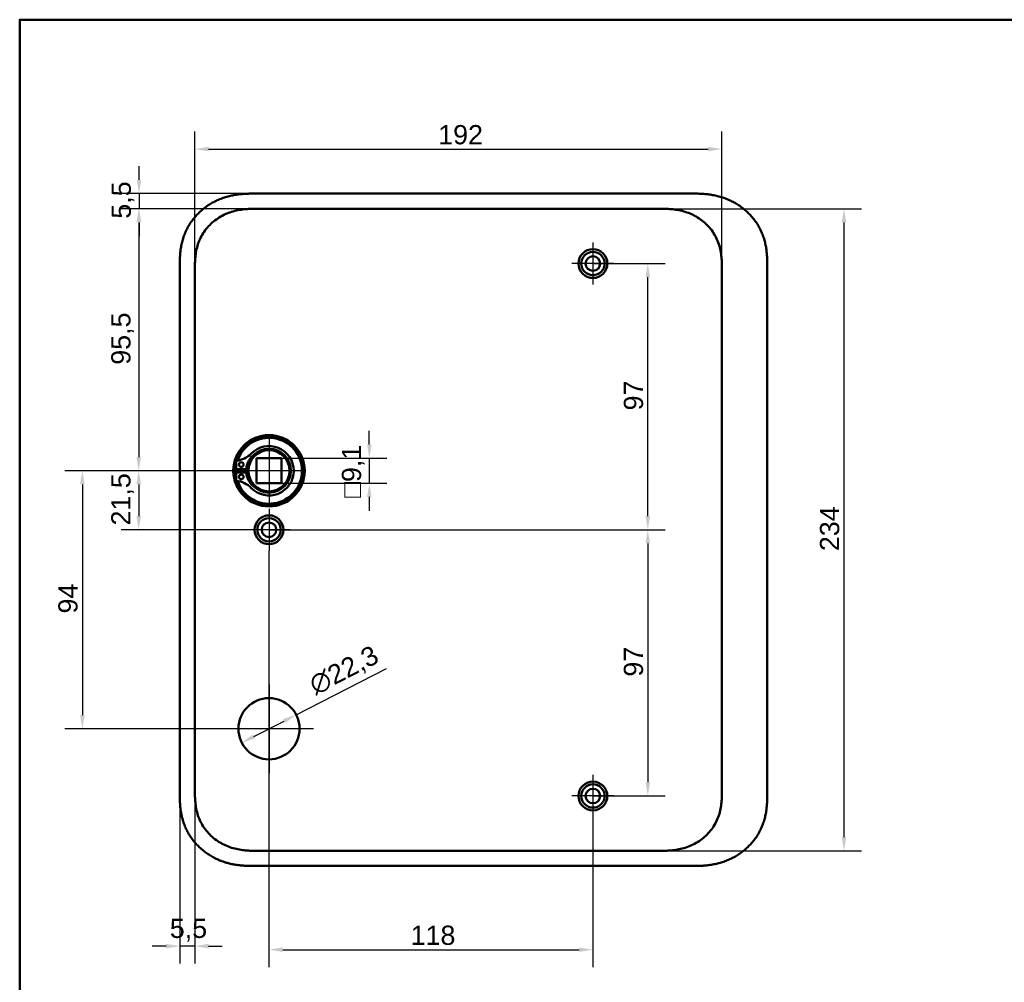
# Model space of a CAD drawing. Header units: millimetres. Extents: x 20 to 833, y 20 to 574.
# Tile 7 of 21: x 20 to 379, y 223 to 574. Entities that reach past the tile are written whole.
import ezdxf

# ---------------------------------------------------------------- set-up
doc = ezdxf.new("R2010")
doc.units = ezdxf.units.MM
doc.header["$LTSCALE"] = 2
for name, color, linetype, lineweight in [('Bemaßungen(DIN)', 7, 'Continuous', 25), ('Mittelpunktmarkierung(DIN)', 7, 'Continuous', 25), ('Sichtbare Kanten(DIN)', 7, 'Continuous', 50), ('Skizziergeometrie(DIN)', 7, 'Continuous', 50)]:
    doc.layers.add(name, color=color, linetype=linetype, lineweight=lineweight)
doc.styles.add('STANDARD-DIN~0', font='arial.ttf')
doc.dimstyles.new('CAD-LAN', dxfattribs={"dimscale": 2, "dimtxt": 3.5, "dimasz": 2.5, "dimexe": 3.175, "dimexo": 0, "dimgap": 0.8, "dimtad": 1, "dimrnd": 1e-08, "dimtxsty": 'STANDARD-DIN~0', "dimcen": 0.09, "dimdle": 10, "dimclrd": 250, "dimclre": 250, "dimclrt": 250, "dimadec": 0, "dimazin": 2, "dimtfac": 1, "dimtmove": 0, "dimatfit": 3, "dimfxl": 1, "dimtolj": 1, "dimtzin": 0, "dimlwd": 25, "dimlwe": 25, "dimarcsym": 0})

# ---------------------------------------------------------------- blocks, each defined once
blk = doc.blocks.new('Ränder Standardrahmen')
at = {"layer": 'Skizziergeometrie(DIN)', "flags": 128}
blk.add_lwpolyline([(10, 10), (10, 287), (410, 287), (410, 10), (10, 10)], dxfattribs=at)
blk = doc.blocks.new('*D8')
at = {"layer": 'Bemaßungen(DIN)', "color": 250, "linetype": 'Continuous', "lineweight": 25, "true_color": 0x3f3f3f, "transparency": 16777216}
for p, q in [((252.29, 505.14), (326.64, 505.14)), ((320.29, 500.14), (320.29, 276.14)), ((252.29, 271.14), (326.64, 271.14))]:
    blk.add_line(p, q, dxfattribs=at)
at = {"layer": 'Bemaßungen(DIN)', "color": 250, "linetype": 'Continuous', "true_color": 0x3f3f3f, "transparency": 16777216}
for points in [[(319.45, 500.14), (321.12, 500.14), (320.29, 505.14)], [(319.45, 276.14), (321.12, 276.14), (320.29, 271.14)]]:
    blk.add_solid(points, dxfattribs=at)
at = {"layer": 'Defpoints', "color": 0, "linetype": 'Continuous', "transparency": 16777216}
for p in [(252.29, 505.14), (252.29, 271.14), (320.29, 271.14)]:
    blk.add_point(p, dxfattribs=at)
at = {"layer": 'Bemaßungen(DIN)', "color": 250, "linetype": 'Continuous', "lineweight": 25, "true_color": 0x3f3f3f, "transparency": 16777216, "insert": (311.53, 380.36), "char_height": 7, "attachment_point": 1, "rotation": 90, "style": 'STANDARD-DIN~0'}
blk.add_mtext('\\A1;234', dxfattribs=at)
blk = doc.blocks.new('*D9')
at = {"layer": 'Bemaßungen(DIN)', "color": 250, "linetype": 'Continuous', "lineweight": 25, "true_color": 0x3f3f3f, "transparency": 16777216}
for p, q in [((83.82, 482.86), (83.82, 533.21)), ((275.82, 482.86), (275.82, 533.21)), ((88.82, 526.86), (270.82, 526.86))]:
    blk.add_line(p, q, dxfattribs=at)
at = {"layer": 'Bemaßungen(DIN)', "color": 250, "linetype": 'Continuous', "true_color": 0x3f3f3f, "transparency": 16777216}
for points in [[(88.82, 527.69), (88.82, 526.02), (83.82, 526.86)], [(270.82, 527.69), (270.82, 526.02), (275.82, 526.86)]]:
    blk.add_solid(points, dxfattribs=at)
at = {"layer": 'Defpoints', "color": 0, "linetype": 'Continuous', "transparency": 16777216}
for p in [(275.82, 526.86), (83.82, 482.86), (275.82, 482.86)]:
    blk.add_point(p, dxfattribs=at)
at = {"layer": 'Bemaßungen(DIN)', "color": 250, "linetype": 'Continuous', "lineweight": 25, "true_color": 0x3f3f3f, "transparency": 16777216, "insert": (172.46, 535.6), "char_height": 7, "attachment_point": 1, "style": 'STANDARD-DIN~0'}
blk.add_mtext('\\A1;192', dxfattribs=at)
blk = doc.blocks.new('*D10')
at = {"layer": 'Bemaßungen(DIN)', "color": 250, "linetype": 'Continuous', "lineweight": 25, "true_color": 0x3f3f3f, "transparency": 16777216}
for p, q in [((107.36, 505.14), (57.01, 505.14)), ((63.36, 500.14), (63.36, 414.64)), ((110.82, 409.64), (57.01, 409.64))]:
    blk.add_line(p, q, dxfattribs=at)
at = {"layer": 'Bemaßungen(DIN)', "color": 250, "linetype": 'Continuous', "true_color": 0x3f3f3f, "transparency": 16777216}
for points in [[(62.53, 500.14), (64.2, 500.14), (63.36, 505.14)], [(62.53, 414.64), (64.2, 414.64), (63.36, 409.64)]]:
    blk.add_solid(points, dxfattribs=at)
at = {"layer": 'Defpoints', "color": 0, "linetype": 'Continuous', "transparency": 16777216}
for p in [(107.36, 505.14), (63.36, 409.64), (110.82, 409.64)]:
    blk.add_point(p, dxfattribs=at)
at = {"layer": 'Bemaßungen(DIN)', "color": 250, "linetype": 'Continuous', "lineweight": 25, "true_color": 0x3f3f3f, "transparency": 16777216, "insert": (53.35, 448.27), "char_height": 7, "attachment_point": 1, "rotation": 90, "style": 'STANDARD-DIN~0'}
blk.add_mtext('\\A1;95,5', dxfattribs=at)
blk = doc.blocks.new('*D11')
at = {"layer": 'Bemaßungen(DIN)', "color": 250, "linetype": 'Continuous', "lineweight": 25, "true_color": 0x3f3f3f, "transparency": 16777216}
for p, q in [((110.82, 409.64), (57.01, 409.64)), ((63.36, 404.64), (63.36, 393.14)), ((110.82, 388.14), (57.01, 388.14))]:
    blk.add_line(p, q, dxfattribs=at)
at = {"layer": 'Bemaßungen(DIN)', "color": 250, "linetype": 'Continuous', "true_color": 0x3f3f3f, "transparency": 16777216}
for points in [[(62.53, 404.64), (64.2, 404.64), (63.36, 409.64)], [(62.53, 393.14), (64.2, 393.14), (63.36, 388.14)]]:
    blk.add_solid(points, dxfattribs=at)
at = {"layer": 'Defpoints', "color": 0, "linetype": 'Continuous', "transparency": 16777216}
for p in [(110.82, 409.64), (63.36, 388.14), (110.82, 388.14)]:
    blk.add_point(p, dxfattribs=at)
at = {"layer": 'Bemaßungen(DIN)', "color": 250, "linetype": 'Continuous', "lineweight": 25, "true_color": 0x3f3f3f, "transparency": 16777216, "insert": (53.35, 389.71), "char_height": 7, "attachment_point": 1, "rotation": 90, "style": 'STANDARD-DIN~0'}
blk.add_mtext('\\A1;21,5', dxfattribs=at)
blk = doc.blocks.new('*D12')
at = {"layer": 'Bemaßungen(DIN)', "color": 250, "linetype": 'Continuous', "lineweight": 25, "true_color": 0x3f3f3f, "transparency": 16777216}
for p, q in [((110.82, 409.64), (36.47, 409.64)), ((42.82, 404.64), (42.82, 320.64)), ((110.82, 315.64), (36.47, 315.64))]:
    blk.add_line(p, q, dxfattribs=at)
at = {"layer": 'Bemaßungen(DIN)', "color": 250, "linetype": 'Continuous', "true_color": 0x3f3f3f, "transparency": 16777216}
for points in [[(41.99, 404.64), (43.66, 404.64), (42.82, 409.64)], [(41.99, 320.64), (43.66, 320.64), (42.82, 315.64)]]:
    blk.add_solid(points, dxfattribs=at)
at = {"layer": 'Defpoints', "color": 0, "linetype": 'Continuous', "transparency": 16777216}
for p in [(110.82, 409.64), (42.82, 315.64), (110.82, 315.64)]:
    blk.add_point(p, dxfattribs=at)
at = {"layer": 'Bemaßungen(DIN)', "color": 250, "linetype": 'Continuous', "lineweight": 25, "true_color": 0x3f3f3f, "transparency": 16777216, "insert": (34.08, 357.64), "char_height": 7, "attachment_point": 1, "rotation": 90, "style": 'STANDARD-DIN~0'}
blk.add_mtext('\\A1;94', dxfattribs=at)
blk = doc.blocks.new('*D13')
at = {"layer": 'Bemaßungen(DIN)', "color": 250, "linetype": 'Continuous', "lineweight": 25, "true_color": 0x3f3f3f, "transparency": 16777216}
for p, q in [((63.47, 515.64), (63.47, 520.64)), ((106.36, 510.64), (57.12, 510.64)), ((63.47, 510.64), (63.47, 505.14)), ((107.36, 505.14), (57.12, 505.14)), ((63.47, 500.14), (63.47, 495.14))]:
    blk.add_line(p, q, dxfattribs=at)
at = {"layer": 'Bemaßungen(DIN)', "color": 250, "linetype": 'Continuous', "true_color": 0x3f3f3f, "transparency": 16777216}
for points in [[(62.64, 515.64), (64.31, 515.64), (63.47, 510.64)], [(62.64, 500.14), (64.31, 500.14), (63.47, 505.14)]]:
    blk.add_solid(points, dxfattribs=at)
at = {"layer": 'Defpoints', "color": 0, "linetype": 'Continuous', "transparency": 16777216}
for p in [(106.36, 510.64), (63.47, 505.14), (107.36, 505.14)]:
    blk.add_point(p, dxfattribs=at)
at = {"layer": 'Bemaßungen(DIN)', "color": 250, "linetype": 'Continuous', "lineweight": 25, "true_color": 0x3f3f3f, "transparency": 16777216, "insert": (53.49, 501.49), "char_height": 7, "attachment_point": 1, "rotation": 90, "style": 'STANDARD-DIN~0'}
blk.add_mtext('\\A1;5,5', dxfattribs=at)
blk = doc.blocks.new('*D14')
at = {"layer": 'Bemaßungen(DIN)', "color": 250, "linetype": 'Continuous', "lineweight": 25, "true_color": 0x3f3f3f, "transparency": 16777216}
for p, q in [((147.37, 419.19), (147.37, 424.19)), ((115.37, 414.19), (153.72, 414.19)), ((147.37, 414.19), (147.37, 405.09)), ((115.37, 405.09), (153.72, 405.09)), ((147.37, 400.09), (147.37, 395.09))]:
    blk.add_line(p, q, dxfattribs=at)
at = {"layer": 'Bemaßungen(DIN)', "color": 250, "linetype": 'Continuous', "true_color": 0x3f3f3f, "transparency": 16777216}
for points in [[(146.54, 419.19), (148.21, 419.19), (147.37, 414.19)], [(146.54, 400.09), (148.21, 400.09), (147.37, 405.09)]]:
    blk.add_solid(points, dxfattribs=at)
at = {"layer": 'Defpoints', "color": 0, "linetype": 'Continuous', "transparency": 16777216}
for p in [(115.37, 414.19), (115.37, 405.09), (147.37, 405.09)]:
    blk.add_point(p, dxfattribs=at)
at = {"layer": 'Bemaßungen(DIN)', "color": 250, "linetype": 'Continuous', "lineweight": 25, "true_color": 0x3f3f3f, "transparency": 16777216, "insert": (137.36, 399.87), "char_height": 7, "attachment_point": 1, "rotation": 90, "style": 'STANDARD-DIN~0'}
blk.add_mtext('\\A1;\\fAIGDT|b0|i0;\\H7.0000;o\\fArial|b0|i0;\\H7.0000;9,1', dxfattribs=at)
blk = doc.blocks.new('*D15')
at = {"layer": 'Bemaßungen(DIN)', "color": 250, "linetype": 'Continuous', "lineweight": 25, "true_color": 0x3f3f3f, "transparency": 16777216}
for p, q in [((228.82, 485.14), (255.17, 485.14)), ((248.82, 393.14), (248.82, 480.14)), ((110.82, 388.14), (255.17, 388.14))]:
    blk.add_line(p, q, dxfattribs=at)
at = {"layer": 'Bemaßungen(DIN)', "color": 250, "linetype": 'Continuous', "true_color": 0x3f3f3f, "transparency": 16777216}
for points in [[(247.99, 480.14), (249.66, 480.14), (248.82, 485.14)], [(247.99, 393.14), (249.66, 393.14), (248.82, 388.14)]]:
    blk.add_solid(points, dxfattribs=at)
at = {"layer": 'Defpoints', "color": 0, "linetype": 'Continuous', "transparency": 16777216}
for p in [(228.82, 485.14), (248.82, 485.14), (110.82, 388.14)]:
    blk.add_point(p, dxfattribs=at)
at = {"layer": 'Bemaßungen(DIN)', "color": 250, "linetype": 'Continuous', "lineweight": 25, "true_color": 0x3f3f3f, "transparency": 16777216, "insert": (240.08, 431.63), "char_height": 7, "attachment_point": 1, "rotation": 90, "style": 'STANDARD-DIN~0'}
blk.add_mtext('\\A1;97', dxfattribs=at)
blk = doc.blocks.new('*D16')
at = {"layer": 'Bemaßungen(DIN)', "color": 250, "linetype": 'Continuous', "lineweight": 25, "true_color": 0x3f3f3f, "transparency": 16777216}
for p, q in [((118.47, 388.14), (255.17, 388.14)), ((248.82, 383.14), (248.82, 296.14)), ((228.82, 291.14), (255.17, 291.14))]:
    blk.add_line(p, q, dxfattribs=at)
at = {"layer": 'Bemaßungen(DIN)', "color": 250, "linetype": 'Continuous', "true_color": 0x3f3f3f, "transparency": 16777216}
for points in [[(247.99, 383.14), (249.66, 383.14), (248.82, 388.14)], [(247.99, 296.14), (249.66, 296.14), (248.82, 291.14)]]:
    blk.add_solid(points, dxfattribs=at)
at = {"layer": 'Defpoints', "color": 0, "linetype": 'Continuous', "transparency": 16777216}
for p in [(118.47, 388.14), (228.82, 291.14), (248.82, 291.14)]:
    blk.add_point(p, dxfattribs=at)
at = {"layer": 'Bemaßungen(DIN)', "color": 250, "linetype": 'Continuous', "lineweight": 25, "true_color": 0x3f3f3f, "transparency": 16777216, "insert": (240.08, 334.63), "char_height": 7, "attachment_point": 1, "rotation": 90, "style": 'STANDARD-DIN~0'}
blk.add_mtext('\\A1;97', dxfattribs=at)
blk = doc.blocks.new('*D17')
at = {"layer": 'Bemaßungen(DIN)', "color": 250, "linetype": 'Continuous', "lineweight": 25, "true_color": 0x3f3f3f, "transparency": 16777216}
for p, q in [((110.82, 380.49), (110.82, 228.79)), ((228.82, 283.49), (228.82, 228.79)), ((115.82, 235.14), (223.82, 235.14))]:
    blk.add_line(p, q, dxfattribs=at)
at = {"layer": 'Bemaßungen(DIN)', "color": 250, "linetype": 'Continuous', "true_color": 0x3f3f3f, "transparency": 16777216}
for points in [[(115.82, 235.97), (115.82, 234.31), (110.82, 235.14)], [(223.82, 235.97), (223.82, 234.31), (228.82, 235.14)]]:
    blk.add_solid(points, dxfattribs=at)
at = {"layer": 'Defpoints', "color": 0, "linetype": 'Continuous', "transparency": 16777216}
for p in [(110.82, 380.49), (228.82, 283.49), (228.82, 235.14)]:
    blk.add_point(p, dxfattribs=at)
at = {"layer": 'Bemaßungen(DIN)', "color": 250, "linetype": 'Continuous', "lineweight": 25, "true_color": 0x3f3f3f, "transparency": 16777216, "insert": (162.41, 243.89), "char_height": 7, "attachment_point": 1, "style": 'STANDARD-DIN~0'}
blk.add_mtext('\\A1;118', dxfattribs=at)
blk = doc.blocks.new('*D18')
at = {"layer": 'Bemaßungen(DIN)', "color": 250, "linetype": 'Continuous', "lineweight": 25, "true_color": 0x3f3f3f, "transparency": 16777216}
for p, q in [((78.32, 292.43), (78.32, 230.08)), ((83.82, 293.43), (83.82, 230.08)), ((73.32, 236.43), (68.32, 236.43)), ((83.82, 236.43), (78.32, 236.43)), ((88.82, 236.43), (93.82, 236.43))]:
    blk.add_line(p, q, dxfattribs=at)
at = {"layer": 'Bemaßungen(DIN)', "color": 250, "linetype": 'Continuous', "true_color": 0x3f3f3f, "transparency": 16777216}
for points in [[(73.32, 237.26), (73.32, 235.59), (78.32, 236.43)], [(88.82, 237.26), (88.82, 235.59), (83.82, 236.43)]]:
    blk.add_solid(points, dxfattribs=at)
at = {"layer": 'Defpoints', "color": 0, "linetype": 'Continuous', "transparency": 16777216}
for p in [(78.32, 292.43), (83.82, 293.43), (78.32, 236.43)]:
    blk.add_point(p, dxfattribs=at)
at = {"layer": 'Bemaßungen(DIN)', "color": 250, "linetype": 'Continuous', "lineweight": 25, "true_color": 0x3f3f3f, "transparency": 16777216, "insert": (74.68, 246.41), "char_height": 7, "attachment_point": 1, "style": 'STANDARD-DIN~0'}
blk.add_mtext('\\A1;5,5', dxfattribs=at)
blk = doc.blocks.new('*D27')
at = {"layer": 'Bemaßungen(DIN)', "color": 250, "linetype": 'Continuous', "lineweight": 25, "true_color": 0x3f3f3f, "transparency": 16777216}
for p, q in [((120.74, 320.73), (153.61, 337.6)), ((105.35, 312.83), (116.3, 318.45))]:
    blk.add_line(p, q, dxfattribs=at)
at = {"layer": 'Bemaßungen(DIN)', "color": 250, "linetype": 'Continuous', "true_color": 0x3f3f3f, "transparency": 16777216}
for points in [[(115.92, 319.19), (116.68, 317.71), (120.74, 320.73)], [(104.97, 313.57), (105.73, 312.09), (100.91, 310.55)]]:
    blk.add_solid(points, dxfattribs=at)
at = {"layer": 'Defpoints', "color": 0, "linetype": 'Continuous', "transparency": 16777216}
for p in [(120.74, 320.73), (100.91, 310.55)]:
    blk.add_point(p, dxfattribs=at)
at = {"layer": 'Bemaßungen(DIN)', "color": 250, "linetype": 'Continuous', "lineweight": 25, "true_color": 0x3f3f3f, "transparency": 16777216, "insert": (124.56, 334.2), "char_height": 7, "attachment_point": 1, "rotation": 27.1733, "style": 'STANDARD-DIN~0'}
blk.add_mtext('\\A1;∅22,3', dxfattribs=at)

msp = doc.modelspace()

# ---------------------------------------------------------------- linework, layer by layer
at = {"layer": 'Mittelpunktmarkierung(DIN)', "linetype": 'Continuous'}
for p, q in [((228.825, 492.791), (228.825, 477.491)), ((236.475, 485.141), (221.175, 485.141)), ((110.825, 422.141), (110.825, 397.141)), ((123.325, 409.641), (98.325, 409.641)), ((110.825, 395.791), (110.825, 380.491)), ((118.475, 388.141), (103.175, 388.141)), ((110.825, 331.791), (110.825, 299.491)), ((126.975, 315.641), (94.675, 315.641)), ((228.825, 298.791), (228.825, 283.491)), ((236.475, 291.141), (221.175, 291.141))]:
    msp.add_line(p, q, dxfattribs=at)
at = {"layer": 'Sichtbare Kanten(DIN)'}
for p, q in [((265.286, 510.641), (106.364, 510.641)), ((107.363, 505.141), (252.286, 505.141)), ((107.363, 505.141), (107.363, 505.141)), ((252.287, 505.141), (252.286, 505.141)), ((78.325, 483.857), (78.325, 292.425)), ((292.325, 292.425), (292.325, 483.898)), ((98.867, 410.258), (98.867, 413.282)), ((106.275, 405.091), (106.275, 414.191)), ((106.275, 414.191), (115.375, 414.191)), ((115.375, 414.191), (115.375, 405.091)), ((102.567, 410.258), (98.867, 410.258)), ((98.867, 409.024), (102.567, 409.024)), ((98.867, 406), (98.867, 409.024)), ((106.275, 405.091), (115.375, 405.091)), ((107.363, 271.141), (252.286, 271.141)), ((252.286, 271.141), (252.286, 271.141)), ((106.364, 265.641), (265.286, 265.641))]:
    msp.add_line(p, q, dxfattribs=at)
for centre, radius in [((228.825, 485.141), 5.25), ((228.825, 485.141), 4.25), ((228.825, 485.141), 2.65), ((110.825, 409.641), 13), ((110.825, 409.641), 12.5), ((110.825, 409.641), 8), ((110.825, 409.641), 7.5), ((100.717, 411.873), 0.85), ((100.717, 407.409), 0.85), ((110.825, 388.141), 5.25), ((110.825, 388.141), 4.25), ((110.825, 388.141), 2.65), ((110.825, 315.641), 11.15), ((228.825, 291.141), 5.25), ((228.825, 291.141), 4.25), ((228.825, 291.141), 2.65)]:
    msp.add_circle(centre, radius, dxfattribs=at)
for centre, radius, start, end in [((110.825, 409.641), 12, 198.17213, 161.82787), ((110.825, 409.641), 9.017, 224.1409, 135.8591), ((98.127, 421.964), 8.678, 274.96705, 315.8591), ((110.092, 409.641), 7.55, 125.6871, 175.31499), ((110.825, 409.641), 8.2, 153.63056, 206.36944), ((110.825, 409.641), 12, 175.21102, 184.78898), ((110.825, 409.641), 9, 176.0711, 183.9289), ((110.092, 409.641), 7.55, 184.68501, 234.3129), ((98.127, 397.318), 8.678, 44.1409, 85.03295)]:
    msp.add_arc(centre, radius, start, end, dxfattribs=at)
for points, knots in [([(106.364, 510.641), (105.766, 510.642), (104.715, 510.64), (103.504, 510.615), (102.591, 510.58), (101.982, 510.547), (101.219, 510.493), (100.608, 510.439), (99.844, 510.355), (99.234, 510.275), (98.319, 510.135), (97.408, 509.964), (96.051, 509.651), (94.858, 509.311), (93.391, 508.801), (92.241, 508.328), (90.839, 507.655), (89.75, 507.052), (88.435, 506.219), (87.424, 505.491), (86.216, 504.507), (85.299, 503.663), (84.218, 502.539), (83.41, 501.588), (82.475, 500.339), (81.791, 499.293), (81.02, 497.935), (80.475, 496.811), (79.883, 495.367), (79.483, 494.183), (79.076, 492.68), (78.821, 491.464), (78.61, 490.085), (78.508, 489.166), (78.433, 488.247), (78.395, 487.635), (78.361, 486.872), (78.343, 486.264), (78.331, 485.507), (78.325, 484.754), (78.325, 484.155), (78.325, 483.857)], [-0.99999787, -0.99999787, -0.99999787, -0.99999787, -0.95833168, -0.92708204, -0.9166655, -0.89583241, -0.88541586, -0.86458277, -0.85416622, -0.83333313, -0.82291658, -0.79166695, -0.77083385, -0.72916767, -0.70833458, -0.66666839, -0.6458353, -0.60416912, -0.58333603, -0.54166984, -0.52083675, -0.47917057, -0.45833747, -0.41667129, -0.3958382, -0.35417201, -0.33333892, -0.29167274, -0.27083965, -0.22917346, -0.20834037, -0.16667419, -0.14584109, -0.11459146, -0.10417491, -0.08334182, -0.07292527, -0.05209218, -0.04167563, -0.02084254, -0.00000945, -0.00000945, -0.00000945, -0.00000945]), ([(292.325, 483.939), (292.325, 484.466), (292.324, 485.556), (292.291, 486.942), (292.214, 488.368), (292.111, 489.517), (291.915, 490.956), (291.701, 492.108), (291.353, 493.542), (291.007, 494.68), (290.486, 496.085), (289.999, 497.191), (289.301, 498.541), (288.671, 499.593), (287.8, 500.862), (287.036, 501.839), (286.004, 503.003), (285.118, 503.887), (283.945, 504.923), (282.955, 505.695), (281.662, 506.585), (280.588, 507.233), (279.203, 507.962), (278.065, 508.478), (276.614, 509.038), (275.435, 509.42), (273.945, 509.815), (272.745, 510.067), (271.241, 510.309), (270.037, 510.447), (268.54, 510.562), (267.05, 510.625), (265.872, 510.639), (265.286, 510.641)], [-0.97472618, -0.97472618, -0.97472618, -0.97472618, -0.93604739, -0.89534998, -0.87500127, -0.83430386, -0.81395515, -0.77325774, -0.75290903, -0.71221162, -0.69186291, -0.6511655, -0.6308168, -0.59011938, -0.56977068, -0.52907326, -0.50872456, -0.46802714, -0.44767844, -0.40698102, -0.38663232, -0.3459349, -0.3255862, -0.28488878, -0.26454008, -0.22384266, -0.20349396, -0.16279654, -0.14244784, -0.10175042, -0.08140172, -0.0407043, -0.00000689, -0.00000689, -0.00000689, -0.00000689]), ([(83.825, 482.857), (83.825, 483.485), (83.825, 484.133), (83.837, 484.782), (83.851, 485.504), (83.88, 486.228), (83.935, 486.943), (83.996, 487.722), (84.087, 488.49), (84.217, 489.252), (84.353, 490.044), (84.532, 490.83), (84.767, 491.621), (85.002, 492.414), (85.292, 493.202), (85.638, 493.967), (85.984, 494.736), (86.387, 495.485), (86.843, 496.202), (87.297, 496.917), (87.805, 497.602), (88.361, 498.251), (88.911, 498.893), (89.512, 499.501), (90.149, 500.061), (90.786, 500.622), (91.456, 501.133), (92.156, 501.598), (92.852, 502.06), (93.577, 502.475), (94.33, 502.844), (95.066, 503.204), (95.829, 503.521), (96.612, 503.792), (97.368, 504.053), (98.142, 504.272), (98.926, 504.45), (99.674, 504.62), (100.431, 504.752), (101.194, 504.853), (101.918, 504.948), (102.648, 505.014), (103.379, 505.058), (104.07, 505.099), (104.762, 505.121), (105.448, 505.131), (106.094, 505.141), (106.736, 505.141), (107.363, 505.141)], [0, 0, 0, 0, 0.2004784, 0.2004784, 0.2004784, 0.4237411, 0.4237411, 0.4237411, 0.6666843, 0.6666843, 0.6666843, 0.9194, 0.9194, 0.9194, 1.1730033, 1.1730033, 1.1730033, 1.4278738, 1.4278738, 1.4278738, 1.6819326, 1.6819326, 1.6819326, 1.9333793, 1.9333793, 1.9333793, 2.1848165, 2.1848165, 2.1848165, 2.4343943, 2.4343943, 2.4343943, 2.6782826, 2.6782826, 2.6782826, 2.9134642, 2.9134642, 2.9134642, 3.1379689, 3.1379689, 3.1379689, 3.3508216, 3.3508216, 3.3508216, 3.5518256, 3.5518256, 3.5518256, 3.7413067, 3.7413067, 3.7413067, 3.7413067]), ([(252.287, 505.141), (252.914, 505.141), (253.555, 505.141), (254.202, 505.131), (254.888, 505.121), (255.58, 505.099), (256.271, 505.058), (257.002, 505.014), (257.732, 504.948), (258.455, 504.853), (259.219, 504.752), (259.976, 504.62), (260.724, 504.45), (261.508, 504.272), (262.282, 504.053), (263.037, 503.792), (263.821, 503.521), (264.583, 503.204), (265.319, 502.844), (266.073, 502.475), (266.798, 502.06), (267.493, 501.598), (268.194, 501.133), (268.864, 500.622), (269.501, 500.061), (270.137, 499.501), (270.739, 498.893), (271.289, 498.251), (271.845, 497.602), (272.352, 496.917), (272.807, 496.202), (273.263, 495.484), (273.665, 494.736), (274.012, 493.967), (274.357, 493.202), (274.648, 492.414), (274.883, 491.621), (275.118, 490.83), (275.296, 490.044), (275.432, 489.252), (275.563, 488.49), (275.654, 487.722), (275.714, 486.943), (275.77, 486.228), (275.798, 485.504), (275.812, 484.782), (275.825, 484.133), (275.825, 483.485), (275.825, 482.857)], [0, 0, 0, 0, 0.1894861, 0.1894861, 0.1894861, 0.3904941, 0.3904941, 0.3904941, 0.6033491, 0.6033491, 0.6033491, 0.8278544, 0.8278544, 0.8278544, 1.0630348, 1.0630348, 1.0630348, 1.3069205, 1.3069205, 1.3069205, 1.5564953, 1.5564953, 1.5564953, 1.8079303, 1.8079303, 1.8079303, 2.0593759, 2.0593759, 2.0593759, 2.3134335, 2.3134335, 2.3134335, 2.5683022, 2.5683022, 2.5683022, 2.8219033, 2.8219033, 2.8219033, 3.0746163, 3.0746163, 3.0746163, 3.3175565, 3.3175565, 3.3175565, 3.5408165, 3.5408165, 3.5408165, 3.7412931, 3.7412931, 3.7412931, 3.7412931]), ([(78.325, 292.425), (78.325, 292.127), (78.325, 291.528), (78.331, 290.775), (78.343, 290.018), (78.361, 289.41), (78.395, 288.647), (78.433, 288.035), (78.508, 287.116), (78.61, 286.197), (78.798, 284.971), (78.98, 284.058), (79.198, 283.151), (79.361, 282.55), (79.587, 281.804), (79.787, 281.213), (80.06, 280.482), (80.297, 279.905), (80.68, 279.05), (81.098, 278.211), (81.791, 276.988), (82.475, 275.943), (83.41, 274.694), (84.218, 273.743), (85.299, 272.619), (86.216, 271.775), (87.424, 270.791), (88.435, 270.063), (89.75, 269.23), (90.839, 268.627), (92.101, 268.021), (92.959, 267.658), (93.831, 267.328), (94.417, 267.124), (95.305, 266.843), (96.202, 266.596), (97.408, 266.318), (98.319, 266.148), (99.234, 266.007), (99.845, 265.927), (100.608, 265.843), (101.219, 265.789), (101.981, 265.735), (102.591, 265.702), (103.504, 265.667), (104.715, 265.642), (105.766, 265.641), (106.364, 265.641)], [-0.99999789, -0.99999789, -0.99999789, -0.99999789, -0.9791648, -0.9583317, -0.94791516, -0.92708206, -0.91666552, -0.89583243, -0.88541588, -0.85416624, -0.83333315, -0.80208351, -0.79166696, -0.77083387, -0.76041733, -0.73958423, -0.72916769, -0.70833459, -0.69791805, -0.66666841, -0.64583532, -0.60416913, -0.58333604, -0.54166985, -0.52083676, -0.47917058, -0.45833749, -0.4166713, -0.39583821, -0.35417202, -0.33333893, -0.30208929, -0.29167275, -0.27083965, -0.26042311, -0.22917347, -0.20834038, -0.17709074, -0.16667419, -0.1458411, -0.13542455, -0.11459146, -0.10417491, -0.08334182, -0.07292528, -0.04167564, -0.00000945, -0.00000945, -0.00000945, -0.00000945]), ([(107.363, 271.141), (106.736, 271.141), (106.094, 271.141), (105.448, 271.151), (104.762, 271.161), (104.07, 271.183), (103.379, 271.224), (102.648, 271.268), (101.918, 271.334), (101.194, 271.43), (100.431, 271.53), (99.674, 271.662), (98.926, 271.832), (98.142, 272.01), (97.367, 272.229), (96.612, 272.49), (95.829, 272.761), (95.066, 273.078), (94.33, 273.438), (93.577, 273.807), (92.852, 274.222), (92.156, 274.684), (91.456, 275.149), (90.786, 275.66), (90.149, 276.221), (89.512, 276.781), (88.911, 277.389), (88.361, 278.031), (87.804, 278.68), (87.297, 279.365), (86.843, 280.08), (86.387, 280.798), (85.984, 281.546), (85.638, 282.315), (85.292, 283.08), (85.002, 283.868), (84.767, 284.661), (84.532, 285.452), (84.353, 286.238), (84.217, 287.03), (84.087, 287.792), (83.996, 288.56), (83.935, 289.339), (83.88, 290.054), (83.851, 290.778), (83.837, 291.5), (83.825, 292.149), (83.825, 292.797), (83.825, 293.425)], [0, 0, 0, 0, 0.1894834, 0.1894834, 0.1894834, 0.3904881, 0.3904881, 0.3904881, 0.6033414, 0.6033414, 0.6033414, 0.8278466, 0.8278466, 0.8278466, 1.0630283, 1.0630283, 1.0630283, 1.3069161, 1.3069161, 1.3069161, 1.5564929, 1.5564929, 1.5564929, 1.8079285, 1.8079285, 1.8079285, 2.0593731, 2.0593731, 2.0593731, 2.3134297, 2.3134297, 2.3134297, 2.5682979, 2.5682979, 2.5682979, 2.8218991, 2.8218991, 2.8218991, 3.0746122, 3.0746122, 3.0746122, 3.3175525, 3.3175525, 3.3175525, 3.5408138, 3.5408138, 3.5408138, 3.7412926, 3.7412926, 3.7412926, 3.7412926]), ([(275.825, 293.425), (275.825, 292.797), (275.825, 292.149), (275.812, 291.5), (275.798, 290.778), (275.77, 290.054), (275.714, 289.339), (275.654, 288.56), (275.563, 287.792), (275.432, 287.03), (275.296, 286.238), (275.118, 285.452), (274.883, 284.661), (274.647, 283.868), (274.357, 283.08), (274.012, 282.315), (273.665, 281.546), (273.262, 280.798), (272.807, 280.08), (272.352, 279.365), (271.845, 278.68), (271.289, 278.031), (270.739, 277.389), (270.137, 276.781), (269.5, 276.221), (268.864, 275.66), (268.194, 275.149), (267.493, 274.684), (266.798, 274.222), (266.072, 273.807), (265.319, 273.438), (264.583, 273.078), (263.821, 272.761), (263.037, 272.49), (262.282, 272.229), (261.508, 272.01), (260.724, 271.832), (259.976, 271.662), (259.219, 271.53), (258.455, 271.43), (257.732, 271.334), (257.002, 271.268), (256.271, 271.224), (255.58, 271.183), (254.888, 271.161), (254.202, 271.151), (253.555, 271.141), (252.914, 271.141), (252.286, 271.141)], [0, 0, 0, 0, 0.20048, 0.20048, 0.20048, 0.4237428, 0.4237428, 0.4237428, 0.6666848, 0.6666848, 0.6666848, 0.9193992, 0.9193992, 0.9193992, 1.173002, 1.173002, 1.173002, 1.4278722, 1.4278722, 1.4278722, 1.6819311, 1.6819311, 1.6819311, 1.933378, 1.933378, 1.933378, 2.1848149, 2.1848149, 2.1848149, 2.4343919, 2.4343919, 2.4343919, 2.6782792, 2.6782792, 2.6782792, 2.9134601, 2.9134601, 2.9134601, 3.1379646, 3.1379646, 3.1379646, 3.3508174, 3.3508174, 3.3508174, 3.5518222, 3.5518222, 3.5518222, 3.7413044, 3.7413044, 3.7413044, 3.7413044]), ([(265.286, 265.641), (265.872, 265.643), (267.05, 265.657), (268.54, 265.72), (270.037, 265.835), (271.241, 265.974), (272.745, 266.215), (273.945, 266.468), (275.435, 266.862), (276.614, 267.244), (278.065, 267.804), (279.203, 268.32), (280.588, 269.049), (281.662, 269.697), (282.955, 270.587), (283.945, 271.359), (285.118, 272.396), (286.004, 273.279), (287.036, 274.443), (287.8, 275.42), (288.671, 276.69), (289.3, 277.741), (289.999, 279.091), (290.486, 280.197), (291.007, 281.602), (291.353, 282.74), (291.701, 284.174), (291.915, 285.326), (292.111, 286.765), (292.214, 287.914), (292.291, 289.34), (292.325, 290.755), (292.325, 291.871), (292.325, 292.425)], [-0.99998994, -0.99998994, -0.99998994, -0.99998994, -0.9592928, -0.91859565, -0.89824708, -0.85754993, -0.83720136, -0.79650421, -0.77615564, -0.73545849, -0.71510992, -0.67441277, -0.6540642, -0.61336705, -0.59301848, -0.55232133, -0.53197276, -0.49127561, -0.47092704, -0.43022989, -0.40988132, -0.36918417, -0.3488356, -0.30813845, -0.28778988, -0.24709273, -0.22674416, -0.18604701, -0.16569844, -0.12500129, -0.10465272, -0.06395557, -0.02325842, -0.02325842, -0.02325842, -0.02325842])]:
    msp.add_open_spline(points, degree=3, knots=knots, dxfattribs=at)
for points, degree in [([(83.825, 293.425), (83.825, 388.141), (83.825, 482.857)], 2), ([(275.825, 482.857), (275.825, 419.713), (275.825, 356.569), (275.825, 293.425)], 3)]:
    msp.add_open_spline(points, degree=degree, dxfattribs=at)

# ---------------------------------------------------------------- block references
at = {"xscale": 2, "yscale": 2, "zscale": 2}
msp.add_blockref('Ränder Standardrahmen', (0, 0), dxfattribs=at)

# ---------------------------------------------------------------- dimensions: what is measured, and where the dimension line sits
at = {"layer": 'Bemaßungen(DIN)', "color": 250, "linetype": 'Continuous', "lineweight": 25, "true_color": 0x3f3f3f}
for base, p1, p2, angle, override, picture, middle in [((275.825, 526.857), (83.825, 482.857), (275.825, 482.857), 180, {"dimgap": 0.8, "dimdec": 2, "dimtol": 0, "dimlim": 0, "dimtp": 0, "dimtm": 0, "dimtdec": 2, "dimtofl": 0, "dimatfit": 1}, '*D9', (179.825, 526.857)), ((63.472, 505.141), (106.364, 510.641), (107.363, 505.141), 90, {"dimgap": 0.8, "dimdec": 2, "dimtol": 0, "dimlim": 0, "dimtp": 0, "dimtm": 0, "dimtdec": 2, "dimtofl": 1, "dimatfit": 1}, '*D13', (63.472, 507.891)), ((63.363, 409.641), (107.363, 505.141), (110.825, 409.641), 90, {"dimgap": 0.8, "dimdec": 2, "dimtol": 0, "dimlim": 0, "dimtp": 0, "dimtm": 0, "dimtdec": 2, "dimtofl": 0, "dimatfit": 1}, '*D10', (63.363, 457.391)), ((320.286, 271.141), (252.286, 505.141), (252.286, 271.141), 90, {"dimgap": 0.8, "dimdec": 2, "dimtol": 0, "dimlim": 0, "dimtp": 0, "dimtm": 0, "dimtdec": 2, "dimtofl": 0, "dimatfit": 1}, '*D8', (320.286, 388.141)), ((248.825, 485.141), (110.825, 388.141), (228.825, 485.141), 90, {"dimgap": 0.8, "dimdec": 2, "dimtol": 0, "dimlim": 0, "dimtp": 0, "dimtm": 0, "dimtdec": 2, "dimtofl": 0, "dimatfit": 1}, '*D15', (248.825, 436.641)), ((42.825, 315.641), (110.825, 409.641), (110.825, 315.641), 90, {"dimgap": 0.8, "dimdec": 2, "dimtol": 0, "dimlim": 0, "dimtp": 0, "dimtm": 0, "dimtdec": 2, "dimtofl": 0, "dimatfit": 1}, '*D12', (42.825, 362.641)), ((63.363, 388.141), (110.825, 409.641), (110.825, 388.141), 90, {"dimgap": 0.8, "dimdec": 2, "dimtol": 0, "dimlim": 0, "dimtp": 0, "dimtm": 0, "dimtdec": 2, "dimtofl": 0, "dimatfit": 1}, '*D11', (63.363, 398.891)), ((248.825, 291.141), (118.475, 388.141), (228.825, 291.141), 90, {"dimgap": 0.8, "dimdec": 2, "dimtol": 0, "dimlim": 0, "dimtp": 0, "dimtm": 0, "dimtdec": 2, "dimtofl": 0, "dimatfit": 1}, '*D16', (248.825, 339.641)), ((228.825, 235.141), (110.825, 380.491), (228.825, 283.491), 180, {"dimgap": 0.8, "dimdec": 2, "dimtol": 0, "dimlim": 0, "dimtp": 0, "dimtm": 0, "dimtdec": 2, "dimtofl": 0, "dimatfit": 1}, '*D17', (169.825, 235.141)), ((78.325, 236.425), (83.825, 293.425), (78.325, 292.425), 180, {"dimgap": 0.8, "dimdec": 2, "dimtol": 0, "dimlim": 0, "dimtp": 0, "dimtm": 0, "dimtdec": 2, "dimtofl": 1, "dimatfit": 1}, '*D18', (81.075, 236.425))]:
    dim = msp.add_linear_dim(base=base, p1=p1, p2=p2, angle=angle, dimstyle='CAD-LAN', override=override, dxfattribs=at)
    dim.commit()
    dim.dimension.update_dxf_attribs({"geometry": picture, "text_midpoint": middle, "dimtype": 160})
dim = msp.add_linear_dim(base=(147.375, 405.091), p1=(115.375, 414.191), p2=(115.375, 405.091), angle=90, text='\\fAIGDT|b0|i0;\\H7.0000;o\\fArial|b0|i0;\\H7.0000;<>', dimstyle='CAD-LAN', override={"dimgap": 0.8, "dimdec": 2, "dimtol": 0, "dimlim": 0, "dimtp": 0, "dimtm": 0, "dimtdec": 2, "dimtofl": 1, "dimatfit": 1}, dxfattribs=at)
dim.commit()
dim.dimension.update_dxf_attribs({"geometry": '*D14', "text_midpoint": (147.375, 409.641), "dimtype": 160})
dim = msp.add_diameter_dim_2p(p1=(100.906, 310.549), p2=(120.744, 320.733), dimstyle='CAD-LAN', override={"dimgap": 0.8, "dimdec": 2, "dimlfac": 1, "dimtol": 0, "dimlim": 0, "dimtp": 0, "dimtm": 0, "dimtdec": 2, "dimatfit": 2}, dxfattribs=at)
dim.commit()
dim.dimension.update_dxf_attribs({"geometry": '*D27', "text_midpoint": (140.711, 330.983), "dimtype": 163})

doc.saveas('drawing.dxf')
